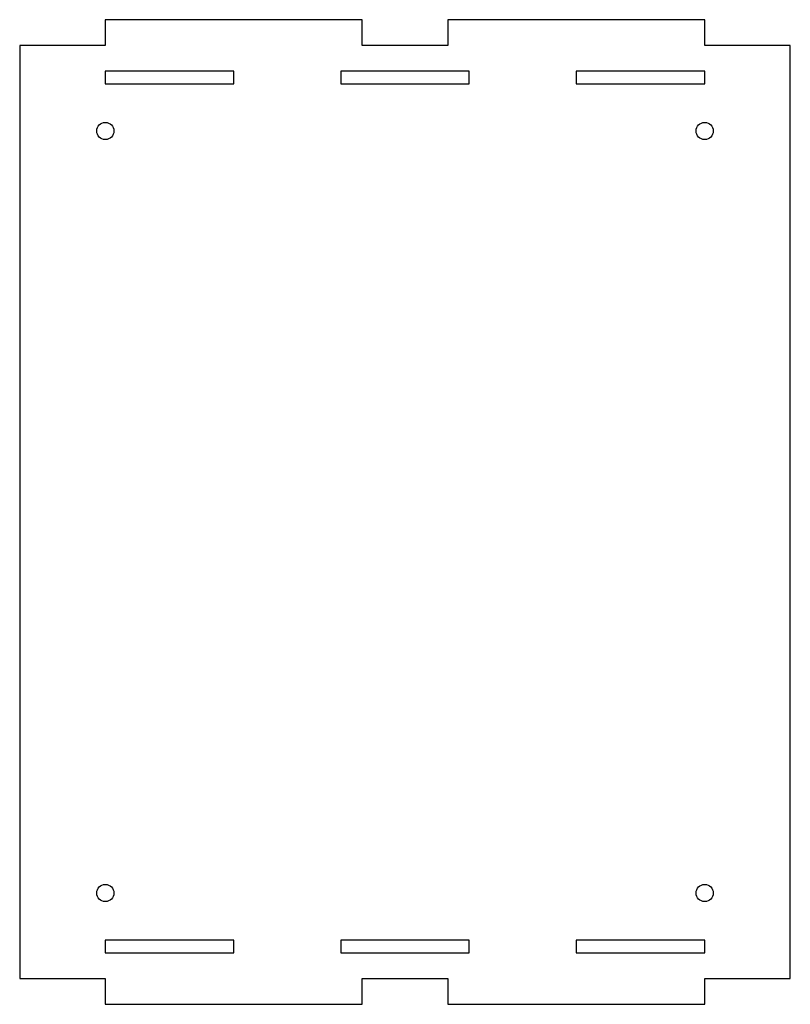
# Model space of a CAD drawing. Header units: millimetres. Extents: x -90 to 90, y -115 to 115.
import ezdxf

# ---------------------------------------------------------------- set-up
doc = ezdxf.new("R2010")
doc.units = ezdxf.units.MM

msp = doc.modelspace()

# ---------------------------------------------------------------- linework, layer by layer
at = {"color": 7, "linetype": 'Continuous', "lineweight": 25}
for p, q in [((-70, 115), (-70, 109)), ((-10, 115), (-70, 115)), ((-10, 109), (-10, 115)), ((10, 115), (10, 109)), ((70, 115), (10, 115)), ((70, 109), (70, 115)), ((-90, 109), (-90, -109)), ((-70, 109), (-90, 109)), ((10, 109), (-10, 109)), ((90, 109), (70, 109)), ((90, -109), (90, 109)), ((-70, 103), (-70, 100)), ((-40, 103), (-70, 103)), ((-40, 100), (-40, 103)), ((-15, 103), (-15, 100)), ((15, 103), (-15, 103)), ((15, 100), (15, 103)), ((40, 103), (40, 100)), ((70, 103), (40, 103)), ((70, 100), (70, 103)), ((-70, 100), (-40, 100)), ((-15, 100), (15, 100)), ((40, 100), (70, 100)), ((-40, -100), (-70, -100)), ((-70, -100), (-70, -103)), ((-40, -103), (-40, -100)), ((15, -100), (-15, -100)), ((-15, -100), (-15, -103)), ((15, -103), (15, -100)), ((70, -100), (40, -100)), ((40, -100), (40, -103)), ((70, -103), (70, -100)), ((-70, -103), (-40, -103)), ((-15, -103), (15, -103)), ((40, -103), (70, -103)), ((-90, -109), (-70, -109)), ((-70, -109), (-70, -115)), ((-10, -115), (-10, -109)), ((-10, -109), (10, -109)), ((10, -109), (10, -115)), ((70, -115), (70, -109)), ((70, -109), (90, -109)), ((-70, -115), (-10, -115)), ((10, -115), (70, -115))]:
    msp.add_line(p, q, dxfattribs=at)
for centre in [(-70, 89), (70, 89), (-70, -89), (70, -89)]:
    msp.add_circle(centre, 2, dxfattribs=at)

doc.saveas('drawing.dxf')
